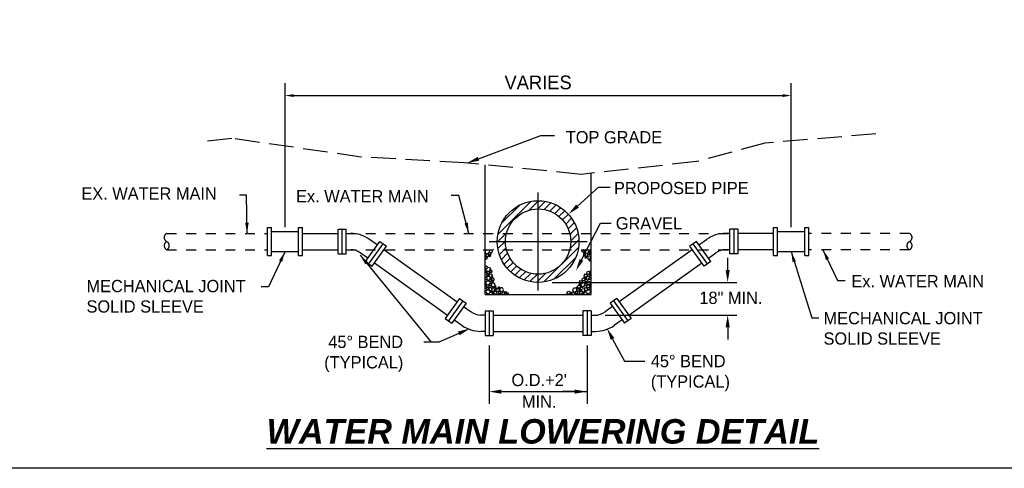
# Model space of a CAD drawing. Header units: feet. Extents: x 6 to 231, y 4 to 30.
# Tile 51 of 67: x 171.15 to 181.21, y 3.62 to 8.2. Entities that reach past the tile are written whole.
import ezdxf
from ezdxf.enums import TextEntityAlignment as Align

# ---------------------------------------------------------------- set-up
doc = ezdxf.new("R2010")
doc.units = ezdxf.units.FT
doc.header["$MEASUREMENT"] = 0
for name, pattern in [('B', [0.3, 0.25, -0.05]), ('BMETRIC', [0.007, 0.006, -0.001]), ('CENTER', [2, 1.25, -0.25, 0.25, -0.25])]:
    doc.linetypes.add(name, pattern=pattern)
for name, color, linetype in [('CL', 1, 'CENTER'), ('DETAIL', 50, 'Continuous'), ('E-DETAIL', 200, 'BMETRIC'), ('HATCH', 247, 'Continuous'), ('P-HATCH', 247, 'Continuous'), ('text', 9, 'Continuous')]:
    doc.layers.add(name, color=color, linetype=linetype)
doc.layers.add('COLUMNS', color=6, linetype='Continuous', plot=False)
doc.styles.add('Slanted-Normal', font='font31.shx', dxfattribs={"height": 0.14})
doc.styles.get("Standard").update_dxf_attribs({"font": 'arial.ttf'})
doc.dimstyles.get("Standard").update_dxf_attribs({"dimtxt": 0.18, "dimasz": 0.18, "dimexe": 0.18, "dimexo": 0.0625, "dimgap": 0.09, "dimtad": 0, "dimtih": 1, "dimtoh": 1, "dimdec": 4, "dimzin": 0, "dimdsep": 46, "dimtxsty": 'Standard', "dimcen": 0.09, "dimadec": 0, "dimazin": 0, "dimtfac": 1, "dimtdec": 4, "dimtofl": 0, "dimtmove": 0, "dimatfit": 3, "dimfxl": 1, "dimtolj": 1, "dimtzin": 0, "dimarcsym": 0})

# ---------------------------------------------------------------- blocks, each defined once
blk = doc.blocks.new('*D29')
at = {"layer": 'Defpoints', "color": 0, "transparency": 16777216}
for p in [(179.034, 7.428), (173.864, 6.041), (179.034, 6.041)]:
    blk.add_point(p, dxfattribs=at)
at = {"layer": 'text', "color": 0, "lineweight": -2, "transparency": 16777216}
for p, q in [((173.864, 6.085), (173.864, 7.554)), ((179.034, 6.085), (179.034, 7.554)), ((173.952, 7.428), (178.946, 7.428))]:
    blk.add_line(p, q, dxfattribs=at)
at = {"layer": 'text', "color": 0, "transparency": 16777216}
for points in [[(173.952, 7.442), (173.952, 7.413), (173.864, 7.428)], [(178.946, 7.442), (178.946, 7.413), (179.034, 7.428)]]:
    blk.add_solid(points, dxfattribs=at)
at = {"layer": 'text', "color": 0, "transparency": 16777216, "insert": (176.449, 7.561), "char_height": 0.14, "attachment_point": 5, "style": 'Slanted-Normal'}
blk.add_mtext('\\A1;VARIES', dxfattribs=at)
blk = doc.blocks.new('*X27')
at = {"color": 0}
for p, q in [((70.46, -50.64), (74.47, -46.62)), ((70.9, -49.31), (73.14, -47.07)), ((74.28, -47.69), (75.43, -46.54)), ((75.32, -47.54), (76.24, -46.62)), ((76.13, -47.61), (76.95, -46.8)), ((76.82, -47.81), (77.58, -47.05)), ((77.41, -48.1), (78.14, -47.37)), ((77.93, -48.46), (78.64, -47.76)), ((78.38, -48.9), (79.09, -48.19)), ((78.76, -49.41), (79.48, -48.69)), ((79.06, -49.99), (79.81, -49.24)), ((70.37, -51.6), (71.52, -50.45)), ((79.27, -50.66), (80.08, -49.85)), ((79.37, -51.44), (80.27, -50.54)), ((70.45, -52.41), (71.37, -51.49)), ((79.27, -52.42), (80.37, -51.33)), ((70.63, -53.12), (71.45, -52.3)), ((70.88, -53.74), (71.64, -52.98)), ((76.09, -56.49), (80.32, -52.26)), ((71.21, -54.3), (71.93, -53.58)), ((71.59, -54.81), (72.3, -54.1)), ((77.32, -56.15), (79.98, -53.49)), ((72.03, -55.25), (72.73, -54.55)), ((72.52, -55.65), (73.24, -54.92)), ((73.07, -55.98), (73.82, -55.23)), ((73.68, -56.25), (74.49, -55.44)), ((75.16, -56.54), (76.26, -55.44)), ((74.37, -56.44), (75.28, -55.54))]:
    blk.add_line(p, q, dxfattribs=at)

msp = doc.modelspace()

# ---------------------------------------------------------------- linework, layer by layer
at = {"layer": 'CL', "linetype": 'CENTER'}
for p, q in [((176.449, 5.43822), (176.449, 6.43806)), ((175.94908, 5.93814), (176.94893, 5.93814))]:
    msp.add_line(p, q, dxfattribs=at)
at = {"layer": 'COLUMNS', "color": 2}
msp.add_lwpolyline([(161.09752, 3.62445), (161.09752, 24.37445), (191.47252, 24.37445), (191.47252, 3.62445)], close=True, dxfattribs=at)
at = {"layer": 'DETAIL'}
for p, q in [((175.90742, 5.39823), (175.90742, 6.72052)), ((176.99059, 5.39823), (176.99059, 6.63515)), ((173.68473, 5.79623), (173.68473, 6.08006)), ((173.68473, 6.08006), (173.72639, 6.08006)), ((173.72639, 5.79623), (173.72639, 6.08006)), ((173.72639, 5.81316), (173.72639, 6.06312)), ((173.72639, 6.04099), (174.00243, 6.04099)), ((174.00243, 5.79623), (174.00243, 6.08006)), ((174.00243, 6.08006), (174.04409, 6.08006)), ((174.00243, 5.81316), (174.00243, 6.06312)), ((174.04409, 5.79623), (174.04409, 6.08006)), ((174.04409, 5.81316), (174.04409, 6.06312)), ((174.40599, 5.81316), (174.40599, 6.06312)), ((174.40599, 6.06312), (174.48931, 6.06312)), ((174.44765, 5.81316), (174.44765, 6.06312)), ((174.48931, 5.81316), (174.48931, 6.06312)), ((174.48931, 5.81316), (174.48931, 6.06312)), ((178.4087, 5.81316), (178.4087, 6.06312)), ((178.49202, 6.06312), (178.4087, 6.06312)), ((178.45036, 5.81316), (178.45036, 6.06312)), ((178.49202, 5.81316), (178.49202, 6.06312)), ((178.85392, 5.79623), (178.85392, 6.08006)), ((178.85392, 6.08006), (178.89558, 6.08006)), ((178.89558, 5.79623), (178.89558, 6.08006)), ((178.89558, 5.81316), (178.89558, 6.06312)), ((178.89558, 6.04099), (179.17162, 6.04099)), ((179.17162, 5.79623), (179.17162, 6.08006)), ((179.17162, 6.08006), (179.21328, 6.08006)), ((179.17162, 5.81316), (179.17162, 6.06312)), ((179.21328, 5.79623), (179.21328, 6.08006)), ((179.21328, 5.81316), (179.21328, 6.06312)), ((174.04409, 6.02146), (174.40599, 6.02146)), ((174.48931, 6.02146), (174.50915, 6.02146)), ((174.48931, 6.02146), (174.53388, 6.02146)), ((174.68578, 5.73468), (174.83107, 5.93808)), ((174.80619, 5.90325), (174.7276, 5.95938)), ((174.83107, 5.93808), (174.89887, 5.88965)), ((178.06694, 5.93808), (177.99914, 5.88965)), ((178.21223, 5.73468), (178.06694, 5.93808)), ((178.09182, 5.90325), (178.17041, 5.95938)), ((178.4087, 6.02146), (178.36412, 6.02146)), ((178.4087, 6.02146), (178.38886, 6.02146)), ((178.4087, 6.02146), (178.38886, 6.02146)), ((178.85392, 6.02146), (178.49202, 6.02146)), ((173.72639, 5.83529), (174.00243, 5.83529)), ((174.04409, 5.85482), (174.40599, 5.85482)), ((174.48931, 5.85482), (174.53585, 5.85482)), ((174.71968, 5.71047), (174.86497, 5.91387)), ((174.75358, 5.68625), (174.89887, 5.88965)), ((174.87465, 5.85575), (175.6206, 5.32293)), ((178.02397, 5.85489), (177.27745, 5.32286)), ((178.14443, 5.68625), (177.99914, 5.88965)), ((178.17833, 5.71047), (178.03304, 5.91387)), ((178.4087, 5.85482), (178.33545, 5.85482)), ((178.4087, 5.85482), (178.36215, 5.85482)), ((178.85392, 5.85482), (178.49202, 5.85482)), ((178.89558, 5.83529), (179.17162, 5.83529)), ((173.68473, 5.79623), (173.72639, 5.79623)), ((174.00243, 5.79623), (174.04409, 5.79623)), ((174.40599, 5.81316), (174.48931, 5.81316)), ((174.70999, 5.76858), (174.63271, 5.82378)), ((174.68578, 5.73468), (174.75358, 5.68625)), ((178.21223, 5.73468), (178.14443, 5.68625)), ((178.18801, 5.76858), (178.2653, 5.82378)), ((178.49202, 5.81316), (178.4087, 5.81316)), ((178.85392, 5.79623), (178.89558, 5.79623)), ((179.17162, 5.79623), (179.21328, 5.79623)), ((174.77779, 5.72015), (175.52375, 5.18733)), ((177.37426, 5.18733), (178.12021, 5.72015)), ((175.64482, 5.35683), (175.49953, 5.15343)), ((175.67872, 5.33262), (175.53343, 5.12921)), ((175.64482, 5.35683), (175.71262, 5.3084)), ((175.90742, 5.39823), (176.99059, 5.39823)), ((177.25319, 5.35683), (177.18539, 5.3084)), ((177.21929, 5.33262), (177.36458, 5.12921)), ((177.25319, 5.35683), (177.39848, 5.15343)), ((175.71262, 5.3084), (175.56733, 5.105)), ((175.68841, 5.2745), (175.76569, 5.2193)), ((175.90742, 5.22992), (175.90742, 4.97996)), ((175.90742, 5.22992), (175.90742, 4.97996)), ((175.90742, 5.22992), (175.99074, 5.22992)), ((175.90742, 5.22992), (175.99074, 5.22992)), ((175.94908, 5.22992), (175.94908, 4.97996)), ((175.94908, 5.22992), (175.94908, 4.97996)), ((175.99074, 5.22992), (175.99074, 4.97996)), ((175.99074, 5.22992), (175.99074, 4.97996)), ((176.90727, 5.22992), (176.90727, 4.97996)), ((176.90727, 5.22992), (176.90727, 4.97996)), ((176.99059, 5.22992), (176.90727, 5.22992)), ((176.99059, 5.22992), (176.90727, 5.22992)), ((176.94893, 5.22992), (176.94893, 4.97996)), ((176.94893, 5.22992), (176.94893, 4.97996)), ((176.99059, 5.22992), (176.99059, 4.97996)), ((176.99059, 5.22992), (176.99059, 4.97996)), ((177.2096, 5.2745), (177.13232, 5.2193)), ((177.18539, 5.3084), (177.33067, 5.105)), ((175.49953, 5.15343), (175.56733, 5.105)), ((175.59155, 5.1389), (175.66883, 5.0837)), ((175.90742, 5.18826), (175.86255, 5.18826)), ((175.99074, 5.18826), (176.90727, 5.18826)), ((175.99074, 5.18826), (176.90727, 5.18826)), ((176.99059, 5.18826), (177.06216, 5.18826)), ((176.99059, 5.18826), (177.03546, 5.18826)), ((177.30646, 5.1389), (177.22918, 5.0837)), ((177.39848, 5.15343), (177.33067, 5.105)), ((175.90742, 5.02162), (175.86255, 5.02162)), ((175.90742, 4.97996), (175.99074, 4.97996)), ((175.90742, 4.97996), (175.99074, 4.97996)), ((175.99074, 5.02162), (176.90727, 5.02162)), ((175.99074, 5.02162), (176.90727, 5.02162)), ((176.99059, 4.97996), (176.90727, 4.97996)), ((176.99059, 4.97996), (176.90727, 4.97996)), ((176.99059, 5.02162), (177.03546, 5.02162))]:
    msp.add_line(p, q, dxfattribs=at)
at = {"layer": 'DETAIL', "color": 3, "linetype": 'B'}
msp.add_lwpolyline([(179.8991, 7.03689), (178.76498, 6.94266), (178.06835, 6.75336), (176.88711, 6.6238), (175.6941, 6.74158), (174.64327, 6.80048), (173.32069, 6.98978), (173.00182, 6.95444)], dxfattribs=at)
at = {"layer": 'DETAIL'}
for radius in [0.4166, 0.33328]:
    msp.add_circle((176.449, 5.93814), radius, dxfattribs=at)
for centre, radius, start, end in [((174.53388, 5.68818), 0.33328, 54.462322, 90), ((178.36412, 5.68818), 0.33328, 90, 125.537678), ((174.53585, 5.68818), 0.16664, 54.462322, 90), ((178.36215, 5.68818), 0.16664, 90, 125.537678), ((175.86255, 5.3549), 0.16664, 234.462322, 270), ((177.03546, 5.3549), 0.16664, 270, 305.537678), ((175.86255, 5.3549), 0.33328, 234.462322, 270), ((177.03546, 5.3549), 0.33328, 270, 305.537678)]:
    msp.add_arc(centre, radius, start, end, dxfattribs=at)
msp.add_solid([(177.19214, 4.93367), (177.2288, 4.95347), (177.15107, 5.05353)], dxfattribs=at)
at = {"layer": 'E-DETAIL'}
for p, q in [((172.65601, 6.02146), (173.68473, 6.02146)), ((180.242, 6.02146), (179.21328, 6.02146)), ((172.65601, 5.85482), (173.68473, 5.85482)), ((180.242, 5.85482), (179.21328, 5.85482))]:
    msp.add_line(p, q, dxfattribs=at)
at = {"layer": 'E-DETAIL', "linetype": 'BMETRIC'}
for p, q in [((174.48931, 6.02146), (178.4087, 6.02146)), ((174.48931, 5.85482), (178.4087, 5.85482))]:
    msp.add_line(p, q, dxfattribs=at)
at = {"layer": 'E-DETAIL'}
for centre, start, end in [((172.67561, 5.9798), 115.193692, 244.806308), ((172.67561, 5.89648), 115.193692, 244.806308), ((172.63641, 5.89648), 295.193692, 64.806308), ((180.26159, 5.89648), 115.193692, 244.806308), ((180.2224, 5.9798), 295.193692, 64.806308), ((180.2224, 5.89648), 295.193692, 64.806308)]:
    msp.add_arc(centre, 0.04604, start, end, dxfattribs=at)
at = {"layer": 'P-HATCH'}
for p, q in [((175.90877, 5.84425), (175.90697, 5.82348)), ((175.92904, 5.85404), (175.90877, 5.84425)), ((175.95327, 5.8459), (175.92904, 5.85404)), ((175.95327, 5.8459), (175.94837, 5.82874)), ((175.95946, 5.84939), (175.95314, 5.84545)), ((175.97402, 5.84956), (175.95946, 5.84939)), ((175.98252, 5.84066), (175.97402, 5.84956)), ((175.97894, 5.8256), (175.98252, 5.84066)), ((175.98199, 5.83844), (175.98258, 5.8406)), ((175.9936, 5.85826), (175.9906, 5.85849)), ((176.89584, 5.84161), (176.90177, 5.85482)), ((176.89584, 5.84161), (176.90574, 5.83156)), ((176.90473, 5.85482), (176.91066, 5.8516)), ((176.92032, 5.84939), (176.91001, 5.85269)), ((176.91001, 5.85269), (176.91061, 5.8516)), ((176.91066, 5.8516), (176.91373, 5.8515)), ((176.91816, 5.83133), (176.92249, 5.84786)), ((176.92249, 5.84786), (176.92032, 5.84939)), ((176.92249, 5.84786), (176.92069, 5.82708)), ((176.93691, 5.85482), (176.92249, 5.84786)), ((176.96699, 5.84951), (176.95117, 5.85482)), ((176.96699, 5.84951), (176.96209, 5.83235)), ((176.97038, 5.8434), (176.96597, 5.83522)), ((176.96597, 5.83522), (176.9704, 5.82783)), ((176.98045, 5.84655), (176.97038, 5.8434)), ((176.97724, 5.8276), (176.98297, 5.83333)), ((176.98045, 5.84655), (176.98297, 5.83962)), ((176.98297, 5.83333), (176.98297, 5.83962)), ((176.98297, 5.83962), (176.98297, 5.83333)), ((175.90697, 5.82348), (175.92005, 5.8133)), ((175.91706, 5.78675), (175.90744, 5.77645)), ((175.90744, 5.77645), (175.90772, 5.76403)), ((175.90772, 5.76403), (175.91774, 5.75837)), ((175.91512, 5.80662), (175.91468, 5.79206)), ((175.91468, 5.79206), (175.92244, 5.78382)), ((175.92436, 5.81474), (175.91512, 5.80662)), ((175.91627, 5.75921), (175.91769, 5.75834)), ((175.91706, 5.78675), (175.92456, 5.78037)), ((175.91774, 5.75837), (175.92585, 5.76262)), ((175.92005, 5.8133), (175.93943, 5.81639)), ((175.93427, 5.77787), (175.92244, 5.78382)), ((175.93925, 5.81054), (175.92436, 5.81474)), ((175.92655, 5.81412), (175.92442, 5.8148)), ((175.92456, 5.78037), (175.92872, 5.77306)), ((175.92872, 5.77306), (175.92456, 5.78037)), ((175.92585, 5.76262), (175.92872, 5.77306)), ((175.93427, 5.77787), (175.94357, 5.7944)), ((175.94357, 5.7944), (175.93925, 5.81054)), ((175.94837, 5.82874), (175.93943, 5.81639)), ((175.94186, 5.81423), (175.94855, 5.82146)), ((175.94186, 5.81423), (175.95176, 5.80419)), ((175.94427, 5.79151), (175.94731, 5.79822)), ((175.94427, 5.79151), (175.95367, 5.78672)), ((175.94731, 5.79822), (175.95171, 5.80273)), ((175.95171, 5.80273), (175.94731, 5.79822)), ((175.94801, 5.82825), (175.9549, 5.82474)), ((175.94855, 5.82146), (175.95603, 5.82532)), ((175.95603, 5.82532), (175.94855, 5.82146)), ((175.95981, 5.80282), (175.95171, 5.80273)), ((175.95176, 5.80419), (175.96418, 5.80396)), ((175.95367, 5.78672), (175.96255, 5.7895)), ((175.96634, 5.82201), (175.95603, 5.82532)), ((175.96454, 5.79787), (175.95981, 5.80282)), ((175.96255, 5.7895), (175.96454, 5.79787)), ((175.96418, 5.80396), (175.97024, 5.81374)), ((175.96424, 5.79664), (175.96457, 5.79784)), ((175.97024, 5.81374), (175.96634, 5.82201)), ((175.96648, 5.82171), (175.97894, 5.8256)), ((175.96928, 5.81436), (175.97008, 5.81348)), ((175.96935, 5.8123), (175.97027, 5.81368)), ((176.90574, 5.83156), (176.91816, 5.83133)), ((176.913, 5.81702), (176.91276, 5.80892)), ((176.91276, 5.80892), (176.91708, 5.80434)), ((176.91708, 5.80434), (176.91276, 5.80892)), ((176.91814, 5.82154), (176.913, 5.81702)), ((176.92366, 5.80102), (176.91708, 5.80434)), ((176.92643, 5.8192), (176.91814, 5.82154)), ((176.91936, 5.82119), (176.91818, 5.82157)), ((176.92095, 5.83014), (176.92059, 5.82716)), ((176.92069, 5.82708), (176.93377, 5.8169)), ((176.92366, 5.80102), (176.92883, 5.81022)), ((176.92757, 5.79053), (176.92474, 5.78183)), ((176.92474, 5.78183), (176.92998, 5.77236)), ((176.92883, 5.81022), (176.92643, 5.8192)), ((176.9321, 5.79174), (176.92757, 5.79053)), ((176.9292, 5.79097), (176.92759, 5.79059)), ((176.92883, 5.81022), (176.9284, 5.79566)), ((176.93616, 5.78743), (176.9284, 5.79566)), ((176.9284, 5.79566), (176.93616, 5.78743)), ((176.93807, 5.81834), (176.92883, 5.81022)), ((176.92998, 5.77236), (176.93806, 5.77003)), ((176.93806, 5.77003), (176.92998, 5.77236)), ((176.93377, 5.8169), (176.95315, 5.82)), ((176.93616, 5.78743), (176.94764, 5.78165)), ((176.94789, 5.77071), (176.93806, 5.77003)), ((176.95297, 5.81415), (176.93807, 5.81834)), ((176.94027, 5.81773), (176.93814, 5.8184)), ((176.94789, 5.77071), (176.94764, 5.78165)), ((176.94799, 5.78147), (176.94764, 5.78165)), ((176.94799, 5.78147), (176.95729, 5.79801)), ((176.96024, 5.78632), (176.95232, 5.77161)), ((176.95232, 5.77161), (176.96028, 5.75834)), ((176.95729, 5.79801), (176.95297, 5.81415)), ((176.96209, 5.83235), (176.95315, 5.82)), ((176.95558, 5.81784), (176.96209, 5.83235)), ((176.95558, 5.81784), (176.96548, 5.8078)), ((176.95911, 5.76029), (176.96019, 5.75834)), ((176.97835, 5.79198), (176.96024, 5.78632)), ((176.96028, 5.75834), (176.97258, 5.75791)), ((176.96209, 5.83235), (176.9704, 5.82783)), ((176.96548, 5.8078), (176.9779, 5.80757)), ((176.97258, 5.75791), (176.96817, 5.74973)), ((176.96817, 5.74973), (176.9726, 5.74234)), ((176.96975, 5.82892), (176.97035, 5.82784)), ((176.98006, 5.82562), (176.96975, 5.82892)), ((176.9704, 5.82783), (176.97724, 5.8276)), ((176.97195, 5.74343), (176.97255, 5.74235)), ((176.97258, 5.75791), (176.98288, 5.76821)), ((176.98265, 5.76106), (176.97258, 5.75791)), ((176.9726, 5.74234), (176.97944, 5.74211)), ((176.9779, 5.80757), (176.98396, 5.81735)), ((176.97835, 5.79198), (176.98288, 5.77953)), ((176.97944, 5.74211), (176.98517, 5.74784)), ((176.98396, 5.81735), (176.98006, 5.82562)), ((176.98265, 5.76106), (176.98517, 5.75413)), ((176.98288, 5.76821), (176.98288, 5.77953)), ((176.98288, 5.77953), (176.98288, 5.76821)), ((176.98307, 5.81591), (176.98399, 5.81729)), ((176.98517, 5.75413), (176.98517, 5.74784)), ((176.98517, 5.74784), (176.98517, 5.75413)), ((175.90537, 5.67457), (175.91206, 5.6818)), ((175.90537, 5.67457), (175.91528, 5.66453)), ((175.91368, 5.63788), (175.90854, 5.63336)), ((175.91206, 5.6818), (175.91954, 5.68565)), ((175.91954, 5.68565), (175.91206, 5.6818)), ((175.92197, 5.63554), (175.91368, 5.63788)), ((175.9149, 5.63753), (175.91372, 5.63791)), ((175.91528, 5.66453), (175.9277, 5.6643)), ((175.91649, 5.64648), (175.91613, 5.6435)), ((175.91802, 5.6642), (175.91622, 5.64342)), ((175.91622, 5.64342), (175.9293, 5.63324)), ((175.91858, 5.66447), (175.91802, 5.6642)), ((175.92985, 5.68235), (175.91954, 5.68565)), ((175.92437, 5.62656), (175.92197, 5.63554)), ((175.93361, 5.63468), (175.92437, 5.62656)), ((175.9277, 5.6643), (175.93376, 5.67408)), ((175.9293, 5.63324), (175.94868, 5.63634)), ((175.93376, 5.67408), (175.92985, 5.68235)), ((175.9383, 5.67399), (175.93174, 5.67082)), ((175.93287, 5.67264), (175.93379, 5.67402)), ((175.94851, 5.63049), (175.93361, 5.63468)), ((175.9358, 5.63407), (175.93368, 5.63474)), ((175.96253, 5.66585), (175.9383, 5.67399)), ((175.95763, 5.64869), (175.94868, 5.63634)), ((175.95111, 5.63418), (175.9578, 5.64141)), ((175.95111, 5.63418), (175.96102, 5.62414)), ((175.96253, 5.66585), (175.95763, 5.64869)), ((175.96528, 5.64526), (175.9578, 5.64141)), ((175.9578, 5.64141), (175.96528, 5.64526)), ((175.9756, 5.64196), (175.96528, 5.64526)), ((175.97344, 5.62391), (175.9795, 5.63369)), ((175.9795, 5.63369), (175.9756, 5.64196)), ((175.97861, 5.63225), (175.97953, 5.63363)), ((176.9495, 5.63049), (176.9644, 5.63468)), ((176.9622, 5.63407), (176.96433, 5.63474)), ((176.9644, 5.63468), (176.97364, 5.62656)), ((176.97364, 5.62656), (176.97604, 5.63554)), ((176.97604, 5.63554), (176.98433, 5.63788)), ((176.98311, 5.63753), (176.98429, 5.63791)), ((176.98433, 5.63788), (176.98947, 5.63336)), ((175.90742, 5.56909), (175.90803, 5.56975)), ((175.90742, 5.55635), (175.91124, 5.55247)), ((175.90803, 5.56975), (175.91551, 5.5736)), ((175.91551, 5.5736), (175.90803, 5.56975)), ((175.91261, 5.62068), (175.9083, 5.62526)), ((175.9083, 5.62526), (175.91261, 5.62068)), ((175.91124, 5.55247), (175.92366, 5.55224)), ((175.9192, 5.61736), (175.91261, 5.62068)), ((175.9134, 5.57183), (175.92874, 5.58096)), ((175.92582, 5.57029), (175.91551, 5.5736)), ((175.9361, 5.536), (175.91583, 5.52621)), ((175.91686, 5.55413), (175.91746, 5.55304)), ((175.9192, 5.61736), (175.92437, 5.62656)), ((175.9231, 5.60687), (175.92027, 5.59817)), ((175.92027, 5.59817), (175.92551, 5.5887)), ((175.93422, 5.60983), (175.9231, 5.60687)), ((175.92474, 5.60731), (175.92312, 5.60693)), ((175.92366, 5.55224), (175.92972, 5.56202)), ((175.92377, 5.55243), (175.92546, 5.54928)), ((175.92437, 5.62656), (175.92394, 5.612)), ((175.92394, 5.612), (175.92764, 5.60808)), ((175.92764, 5.60808), (175.92394, 5.612)), ((175.92546, 5.54928), (175.94693, 5.54251)), ((175.9336, 5.58637), (175.92551, 5.5887)), ((175.92551, 5.5887), (175.9336, 5.58637)), ((175.92972, 5.56202), (175.92582, 5.57029)), ((175.92874, 5.58096), (175.94372, 5.58381)), ((175.92883, 5.56058), (175.92975, 5.56196)), ((175.94342, 5.58705), (175.9336, 5.58637)), ((175.9431, 5.60115), (175.93422, 5.60983)), ((175.96033, 5.52786), (175.9361, 5.536)), ((175.94342, 5.58705), (175.9431, 5.60115)), ((175.94353, 5.59781), (175.94318, 5.59799)), ((175.94353, 5.59781), (175.95283, 5.61435)), ((175.95994, 5.57277), (175.94372, 5.58381)), ((175.94693, 5.54251), (175.96019, 5.55435)), ((175.95578, 5.60266), (175.94786, 5.58795)), ((175.94786, 5.58795), (175.95582, 5.57468)), ((175.95283, 5.61435), (175.94851, 5.63049)), ((175.95465, 5.57663), (175.95573, 5.57468)), ((175.97389, 5.60832), (175.95578, 5.60266)), ((175.95582, 5.57468), (175.96811, 5.57425)), ((175.95612, 5.56703), (175.95588, 5.55893)), ((175.95588, 5.55893), (175.96019, 5.55435)), ((175.96019, 5.55435), (175.95588, 5.55893)), ((175.96126, 5.57155), (175.95612, 5.56703)), ((175.96027, 5.57068), (175.95994, 5.57277)), ((175.96678, 5.55104), (175.96019, 5.55435)), ((175.96102, 5.62414), (175.97344, 5.62391)), ((175.96955, 5.56922), (175.96126, 5.57155)), ((175.96248, 5.57121), (175.9613, 5.57158)), ((175.96811, 5.57425), (175.96595, 5.57023)), ((175.96663, 5.62579), (175.96724, 5.62471)), ((175.96678, 5.55104), (175.97195, 5.56024)), ((175.96742, 5.57428), (175.96792, 5.57389)), ((175.96748, 5.55977), (175.96809, 5.55869)), ((175.97068, 5.54055), (175.96785, 5.53185)), ((175.96785, 5.53185), (175.97309, 5.52237)), ((175.96811, 5.57425), (175.97841, 5.58455)), ((175.97819, 5.5774), (175.96811, 5.57425)), ((175.97195, 5.56024), (175.96955, 5.56922)), ((175.9818, 5.54351), (175.97068, 5.54055)), ((175.97232, 5.54098), (175.9707, 5.54061)), ((175.97195, 5.56024), (175.97152, 5.54568)), ((175.97521, 5.54175), (175.97152, 5.54568)), ((175.97152, 5.54568), (175.97521, 5.54175)), ((175.98119, 5.56836), (175.97195, 5.56024)), ((175.97389, 5.60832), (175.97841, 5.59587)), ((175.97819, 5.5774), (175.98071, 5.57048)), ((175.97841, 5.59587), (175.97841, 5.58455)), ((175.97841, 5.58455), (175.97841, 5.59587)), ((175.98071, 5.56752), (175.98071, 5.57048)), ((175.98071, 5.57048), (175.98071, 5.56752)), ((175.99608, 5.56416), (175.98119, 5.56836)), ((175.98338, 5.56774), (175.98126, 5.56842)), ((175.99068, 5.53482), (175.9818, 5.54351)), ((175.991, 5.52072), (175.99068, 5.53482)), ((175.99111, 5.53148), (175.99075, 5.53166)), ((175.99111, 5.53148), (176.00041, 5.54802)), ((175.99281, 5.5359), (175.99721, 5.54041)), ((175.99721, 5.54041), (175.99281, 5.5359)), ((176.00041, 5.54802), (175.99608, 5.56416)), ((176.87654, 5.54199), (176.87202, 5.52954)), ((176.87654, 5.54199), (176.89465, 5.53633)), ((176.89465, 5.53633), (176.90257, 5.52162)), ((176.8976, 5.54802), (176.90192, 5.56416)), ((176.9069, 5.53148), (176.8976, 5.54802)), ((176.9008, 5.54041), (176.9052, 5.5359)), ((176.9052, 5.5359), (176.9008, 5.54041)), ((176.90192, 5.56416), (176.91682, 5.56836)), ((176.9069, 5.53148), (176.90725, 5.53166)), ((176.907, 5.52072), (176.90733, 5.53482)), ((176.90733, 5.53482), (176.91621, 5.54351)), ((176.91463, 5.56774), (176.91675, 5.56842)), ((176.91621, 5.54351), (176.92733, 5.54055)), ((176.91682, 5.56836), (176.92606, 5.56024)), ((176.91982, 5.5774), (176.9173, 5.57048)), ((176.9173, 5.56752), (176.9173, 5.57048)), ((176.9173, 5.57048), (176.9173, 5.56752)), ((176.92412, 5.60832), (176.9196, 5.59587)), ((176.9196, 5.58455), (176.9196, 5.59587)), ((176.9196, 5.59587), (176.9196, 5.58455)), ((176.92989, 5.57425), (176.9196, 5.58455)), ((176.91982, 5.5774), (176.92989, 5.57425)), ((176.92279, 5.54175), (176.92649, 5.54568)), ((176.92649, 5.54568), (176.92279, 5.54175)), ((176.92412, 5.60832), (176.94223, 5.60266)), ((176.93016, 5.53185), (176.92492, 5.52237)), ((176.92569, 5.54098), (176.92731, 5.54061)), ((176.92606, 5.56024), (176.92846, 5.56922)), ((176.92606, 5.56024), (176.92649, 5.54568)), ((176.93123, 5.55104), (176.92606, 5.56024)), ((176.92733, 5.54055), (176.93016, 5.53185)), ((176.92846, 5.56922), (176.93675, 5.57155)), ((176.94219, 5.57468), (176.92989, 5.57425)), ((176.92989, 5.57425), (176.93206, 5.57023)), ((176.93058, 5.57428), (176.93009, 5.57389)), ((176.93123, 5.55104), (176.93781, 5.55435)), ((176.93553, 5.57121), (176.93671, 5.57158)), ((176.93675, 5.57155), (176.94189, 5.56703)), ((176.93768, 5.52786), (176.96191, 5.536)), ((176.93774, 5.57068), (176.93806, 5.57277)), ((176.93781, 5.55435), (176.94213, 5.55893)), ((176.94213, 5.55893), (176.93781, 5.55435)), ((176.95108, 5.54251), (176.93781, 5.55435)), ((176.93806, 5.57277), (176.95429, 5.58381)), ((176.94189, 5.56703), (176.94213, 5.55893)), ((176.95015, 5.58795), (176.94219, 5.57468)), ((176.94223, 5.60266), (176.95015, 5.58795)), ((176.94336, 5.57663), (176.94228, 5.57468)), ((176.94518, 5.61435), (176.9495, 5.63049)), ((176.95448, 5.59781), (176.94518, 5.61435)), ((176.97255, 5.54928), (176.95108, 5.54251)), ((176.96927, 5.58096), (176.95429, 5.58381)), ((176.95448, 5.59781), (176.95483, 5.59799)), ((176.95458, 5.58705), (176.9549, 5.60115)), ((176.95458, 5.58705), (176.96441, 5.58637)), ((176.9549, 5.60115), (176.96379, 5.60983)), ((176.96191, 5.536), (176.98218, 5.52621)), ((176.96379, 5.60983), (176.97491, 5.60687)), ((176.97249, 5.5887), (176.96441, 5.58637)), ((176.96441, 5.58637), (176.97249, 5.5887)), ((176.96918, 5.56058), (176.96826, 5.56196)), ((176.96828, 5.56202), (176.97219, 5.57029)), ((176.97435, 5.55224), (176.96828, 5.56202)), ((176.98461, 5.57183), (176.96927, 5.58096)), ((176.97407, 5.612), (176.97037, 5.60808)), ((176.97037, 5.60808), (176.97407, 5.612)), ((176.97219, 5.57029), (176.9825, 5.5736)), ((176.97774, 5.59817), (176.97249, 5.5887)), ((176.97423, 5.55243), (176.97255, 5.54928)), ((176.97327, 5.60731), (176.97488, 5.60693)), ((176.97881, 5.61736), (176.97364, 5.62656)), ((176.97364, 5.62656), (176.97407, 5.612)), ((176.98677, 5.55247), (176.97435, 5.55224)), ((176.97491, 5.60687), (176.97774, 5.59817)), ((176.97881, 5.61736), (176.98539, 5.62068)), ((176.9825, 5.5736), (176.98998, 5.56975)), ((176.98998, 5.56975), (176.9825, 5.5736)), ((176.98971, 5.62526), (176.98539, 5.62068)), ((176.98539, 5.62068), (176.98971, 5.62526)), ((176.99059, 5.55635), (176.98677, 5.55247)), ((176.99059, 5.56909), (176.98998, 5.56975)), ((175.90886, 5.49789), (175.90862, 5.48979)), ((175.91294, 5.48521), (175.90862, 5.48979)), ((175.90862, 5.48979), (175.91294, 5.48521)), ((175.91401, 5.50241), (175.90995, 5.49884)), ((175.9112, 5.43384), (175.92654, 5.44297)), ((175.9112, 5.43384), (175.92326, 5.41129)), ((175.91952, 5.4819), (175.91294, 5.48521)), ((175.91429, 5.50849), (175.91393, 5.50551)), ((175.92229, 5.50008), (175.91401, 5.50241)), ((175.91583, 5.52621), (175.91402, 5.50543)), ((175.91402, 5.50543), (175.92711, 5.49525)), ((175.91523, 5.50207), (175.91404, 5.50244)), ((175.92091, 5.46888), (175.91807, 5.46018)), ((175.91807, 5.46018), (175.92332, 5.45071)), ((175.91952, 5.4819), (175.9247, 5.4911)), ((175.93202, 5.47184), (175.92091, 5.46888)), ((175.92254, 5.46932), (175.92093, 5.46894)), ((175.92217, 5.48857), (175.92174, 5.47401)), ((175.92174, 5.47401), (175.92544, 5.47009)), ((175.92544, 5.47009), (175.92174, 5.47401)), ((175.93141, 5.49669), (175.92217, 5.48857)), ((175.9247, 5.4911), (175.92229, 5.50008)), ((175.92332, 5.45071), (175.9314, 5.44838)), ((175.9314, 5.44838), (175.92332, 5.45071)), ((175.92654, 5.44297), (175.94152, 5.44582)), ((175.92711, 5.49525), (175.94648, 5.49835)), ((175.94123, 5.44906), (175.9314, 5.44838)), ((175.94631, 5.4925), (175.93141, 5.49669)), ((175.93361, 5.49608), (175.93148, 5.49675)), ((175.94091, 5.46316), (175.93202, 5.47184)), ((175.94123, 5.44906), (175.94091, 5.46316)), ((175.94133, 5.45982), (175.94098, 5.46)), ((175.94133, 5.45982), (175.95063, 5.47636)), ((175.95775, 5.43478), (175.94152, 5.44582)), ((175.95358, 5.46467), (175.94566, 5.44996)), ((175.94566, 5.44996), (175.95362, 5.43669)), ((175.95063, 5.47636), (175.94631, 5.4925)), ((175.95543, 5.5107), (175.94648, 5.49835)), ((175.94892, 5.49619), (175.95561, 5.50342)), ((175.94892, 5.49619), (175.95882, 5.48615)), ((175.95245, 5.43864), (175.95353, 5.43669)), ((175.97169, 5.47033), (175.95358, 5.46467)), ((175.95362, 5.43669), (175.96592, 5.43626)), ((175.96033, 5.52786), (175.95543, 5.5107)), ((175.96309, 5.50727), (175.95561, 5.50342)), ((175.95561, 5.50342), (175.96309, 5.50727)), ((175.96029, 5.4184), (175.95775, 5.43478)), ((175.95882, 5.48615), (175.97124, 5.48592)), ((175.96098, 5.5055), (175.97632, 5.51463)), ((175.96592, 5.43626), (175.96151, 5.42808)), ((175.9734, 5.50397), (175.96309, 5.50727)), ((175.96485, 5.4363), (175.9637, 5.43206)), ((175.96592, 5.43626), (175.97621, 5.44656)), ((175.97599, 5.43941), (175.96592, 5.43626)), ((175.97124, 5.48592), (175.9773, 5.4957)), ((175.97135, 5.4861), (175.97303, 5.48296)), ((175.97169, 5.47033), (175.97621, 5.45788)), ((175.97303, 5.48296), (175.99451, 5.47618)), ((175.97309, 5.52237), (175.98118, 5.52005)), ((175.98118, 5.52005), (175.97309, 5.52237)), ((175.9773, 5.4957), (175.9734, 5.50397)), ((175.97599, 5.43941), (175.97851, 5.43249)), ((175.99161, 5.46677), (175.97621, 5.4577)), ((175.97621, 5.44656), (175.97621, 5.45788)), ((175.97621, 5.45788), (175.97621, 5.44656)), ((175.97632, 5.51463), (175.9913, 5.51748)), ((175.97641, 5.49426), (175.97733, 5.49564)), ((175.97851, 5.43249), (175.97851, 5.42619)), ((175.97851, 5.42619), (175.97851, 5.43249)), ((175.991, 5.52072), (175.98118, 5.52005)), ((176.00752, 5.50645), (175.9913, 5.51748)), ((175.99161, 5.46677), (175.99707, 5.4584)), ((175.99448, 5.42031), (176.00483, 5.43698)), ((175.99451, 5.47618), (176.01006, 5.49007)), ((175.99576, 5.4773), (175.99594, 5.46972)), ((175.99594, 5.46972), (175.99985, 5.46751)), ((176.00914, 5.43301), (175.99621, 5.42451)), ((176.00656, 5.47469), (175.99694, 5.46438)), ((175.99694, 5.46438), (175.99707, 5.4584)), ((176.00137, 5.45183), (176.00483, 5.43698)), ((176.00196, 5.44929), (176.00724, 5.44631)), ((176.00223, 5.5103), (176.00331, 5.50835)), ((176.00577, 5.44714), (176.00718, 5.44628)), ((176.00656, 5.47469), (176.01406, 5.46831)), ((176.00698, 5.44719), (176.00897, 5.45537)), ((176.00806, 5.4374), (176.00698, 5.44719)), ((176.00724, 5.44631), (176.01534, 5.45056)), ((176.01006, 5.49007), (176.00752, 5.50645)), ((176.00777, 5.48802), (176.01008, 5.48995)), ((176.00806, 5.4374), (176.02213, 5.43831)), ((176.00909, 5.4892), (176.01278, 5.48607)), ((176.02417, 5.42571), (176.00914, 5.43301)), ((176.01693, 5.47875), (176.01278, 5.48607)), ((176.01278, 5.48607), (176.01693, 5.47875)), ((176.01406, 5.46831), (176.01693, 5.47875)), ((176.01822, 5.461), (176.01406, 5.46831)), ((176.01406, 5.46831), (176.01822, 5.461)), ((176.01534, 5.45056), (176.01822, 5.461)), ((176.02703, 5.45853), (176.01822, 5.461)), ((176.01882, 5.43774), (176.01898, 5.4381)), ((176.01882, 5.43774), (176.03572, 5.42914)), ((176.02213, 5.43831), (176.03044, 5.44754)), ((176.03044, 5.44754), (176.02703, 5.45853)), ((176.02753, 5.45691), (176.02709, 5.45851)), ((176.03219, 5.45791), (176.02842, 5.45405)), ((176.02842, 5.45405), (176.03219, 5.45791)), ((176.04675, 5.45807), (176.03219, 5.45791)), ((176.03572, 5.42914), (176.05167, 5.43412)), ((176.03735, 5.46286), (176.04038, 5.46958)), ((176.03735, 5.46286), (176.04675, 5.45807)), ((176.04038, 5.46958), (176.04479, 5.47408)), ((176.04479, 5.47408), (176.04038, 5.46958)), ((176.05289, 5.47417), (176.04479, 5.47408)), ((176.05547, 5.43167), (176.04584, 5.42136)), ((176.04675, 5.45807), (176.05562, 5.46085)), ((176.05525, 5.44918), (176.04675, 5.45807)), ((176.05167, 5.43412), (176.05525, 5.44918)), ((176.05762, 5.46922), (176.05289, 5.47417)), ((176.06326, 5.46691), (176.05363, 5.45342)), ((176.05363, 5.45342), (176.05752, 5.43419)), ((176.05472, 5.44696), (176.05531, 5.44911)), ((176.05547, 5.43167), (176.06297, 5.42528)), ((176.05562, 5.46085), (176.05762, 5.46922)), ((176.05732, 5.46799), (176.05765, 5.46919)), ((176.07023, 5.42576), (176.05752, 5.43419)), ((176.08409, 5.46597), (176.06326, 5.46691)), ((176.06633, 5.46677), (176.06333, 5.46701)), ((176.09471, 5.44612), (176.08409, 5.46597)), ((176.08758, 5.42157), (176.09471, 5.44612)), ((176.74841, 5.42571), (176.76343, 5.43301)), ((176.76343, 5.43301), (176.77636, 5.42451)), ((176.8033, 5.44612), (176.81392, 5.46597)), ((176.81043, 5.42157), (176.8033, 5.44612)), ((176.81392, 5.46597), (176.83475, 5.46691)), ((176.82778, 5.42576), (176.84049, 5.43419)), ((176.83168, 5.46677), (176.83468, 5.46701)), ((176.83475, 5.46691), (176.84438, 5.45342)), ((176.84254, 5.43167), (176.83504, 5.42528)), ((176.84068, 5.46799), (176.84036, 5.46919)), ((176.84039, 5.46922), (176.84512, 5.47417)), ((176.84238, 5.46085), (176.84039, 5.46922)), ((176.84438, 5.45342), (176.84049, 5.43419)), ((176.85126, 5.45807), (176.84238, 5.46085)), ((176.84254, 5.43167), (176.85217, 5.42136)), ((176.84328, 5.44696), (176.8427, 5.44911)), ((176.84276, 5.44918), (176.85126, 5.45807)), ((176.84634, 5.43412), (176.84276, 5.44918)), ((176.84512, 5.47417), (176.85006, 5.47412)), ((176.86229, 5.42914), (176.84634, 5.43412)), ((176.84802, 5.46843), (176.85442, 5.48629)), ((176.84802, 5.46843), (176.86027, 5.46339)), ((176.86066, 5.46286), (176.85126, 5.45807)), ((176.85126, 5.45807), (176.86582, 5.45791)), ((176.85442, 5.48629), (176.86945, 5.49359)), ((176.86027, 5.46339), (176.87158, 5.46292)), ((176.87158, 5.46292), (176.86027, 5.46339)), ((176.86066, 5.46286), (176.86043, 5.46338)), ((176.87919, 5.43774), (176.86229, 5.42914)), ((176.86959, 5.45405), (176.86582, 5.45791)), ((176.86582, 5.45791), (176.86959, 5.45405)), ((176.86756, 5.44754), (176.87098, 5.45853)), ((176.87587, 5.43831), (176.86756, 5.44754)), ((176.86945, 5.49359), (176.88238, 5.48509)), ((176.87224, 5.51107), (176.86972, 5.50415)), ((176.86972, 5.49785), (176.86972, 5.50415)), ((176.86972, 5.50415), (176.86972, 5.49785)), ((176.87545, 5.49212), (176.86972, 5.49785)), ((176.87048, 5.45691), (176.87092, 5.45851)), ((176.87098, 5.45853), (176.87979, 5.461)), ((176.88229, 5.47279), (176.87158, 5.46292)), ((176.87202, 5.52954), (176.87202, 5.51823)), ((176.87202, 5.51823), (176.87202, 5.52954)), ((176.88232, 5.50793), (176.87202, 5.51823)), ((176.87224, 5.51107), (176.88232, 5.50793)), ((176.87384, 5.42571), (176.88887, 5.43301)), ((176.88229, 5.49236), (176.87545, 5.49212)), ((176.88995, 5.4374), (176.87587, 5.43831)), ((176.87919, 5.43774), (176.87903, 5.4381)), ((176.88395, 5.46831), (176.87979, 5.461)), ((176.87979, 5.461), (176.88395, 5.46831)), ((176.88266, 5.45056), (176.87979, 5.461)), ((176.88047, 5.48634), (176.88238, 5.48518)), ((176.88523, 5.48607), (176.88107, 5.47875)), ((176.88107, 5.47875), (176.88523, 5.48607)), ((176.88395, 5.46831), (176.88107, 5.47875)), ((176.88672, 5.49974), (176.88229, 5.49236)), ((176.88238, 5.48509), (176.88229, 5.47279)), ((176.89461, 5.50835), (176.88232, 5.50793)), ((176.88232, 5.50793), (176.88672, 5.49974)), ((176.88294, 5.49344), (176.88234, 5.49236)), ((176.89077, 5.44631), (176.88266, 5.45056)), ((176.89145, 5.47469), (176.88395, 5.46831)), ((176.88891, 5.4892), (176.88523, 5.48607)), ((176.89024, 5.48802), (176.88793, 5.48995)), ((176.88795, 5.49007), (176.89048, 5.50645)), ((176.9035, 5.47618), (176.88795, 5.49007)), ((176.88887, 5.43301), (176.9018, 5.42451)), ((176.88995, 5.4374), (176.89103, 5.44719)), ((176.89048, 5.50645), (176.90671, 5.51748)), ((176.89605, 5.44929), (176.89077, 5.44631)), ((176.89224, 5.44714), (176.89082, 5.44628)), ((176.89145, 5.47469), (176.90107, 5.46438)), ((176.89664, 5.45183), (176.89317, 5.43698)), ((176.90353, 5.42031), (176.89317, 5.43698)), ((176.90257, 5.52162), (176.89461, 5.50835)), ((176.89578, 5.5103), (176.8947, 5.50835)), ((176.90207, 5.46972), (176.89815, 5.46751)), ((176.9064, 5.46677), (176.90093, 5.4584)), ((176.90107, 5.46438), (176.90093, 5.4584)), ((176.90224, 5.4773), (176.90207, 5.46972)), ((176.92497, 5.48296), (176.9035, 5.47618)), ((176.9064, 5.46677), (176.92179, 5.4577)), ((176.92169, 5.51463), (176.90671, 5.51748)), ((176.907, 5.52072), (176.91683, 5.52005)), ((176.91683, 5.52005), (176.92492, 5.52237)), ((176.92492, 5.52237), (176.91683, 5.52005)), ((176.92202, 5.43941), (176.9195, 5.43249)), ((176.9195, 5.43249), (176.9195, 5.42619)), ((176.9195, 5.42619), (176.9195, 5.43249)), ((176.9216, 5.49426), (176.92068, 5.49564)), ((176.92071, 5.4957), (176.92461, 5.50397)), ((176.92677, 5.48592), (176.92071, 5.4957)), ((176.93703, 5.5055), (176.92169, 5.51463)), ((176.92632, 5.47033), (176.92179, 5.45788)), ((176.92179, 5.44656), (176.92179, 5.45788)), ((176.92179, 5.45788), (176.92179, 5.44656)), ((176.93209, 5.43626), (176.92179, 5.44656)), ((176.92202, 5.43941), (176.93209, 5.43626)), ((176.92461, 5.50397), (176.93492, 5.50727)), ((176.92665, 5.4861), (176.92497, 5.48296)), ((176.92632, 5.47033), (176.94443, 5.46467)), ((176.93919, 5.48615), (176.92677, 5.48592)), ((176.94439, 5.43669), (176.93209, 5.43626)), ((176.93209, 5.43626), (176.9365, 5.42808)), ((176.93316, 5.4363), (176.93431, 5.43206)), ((176.9424, 5.50342), (176.93492, 5.50727)), ((176.93492, 5.50727), (176.9424, 5.50342)), ((176.93768, 5.52786), (176.94258, 5.5107)), ((176.93772, 5.4184), (176.94026, 5.43478)), ((176.94909, 5.49619), (176.93919, 5.48615)), ((176.94026, 5.43478), (176.95649, 5.44582)), ((176.94909, 5.49619), (176.9424, 5.50342)), ((176.94258, 5.5107), (176.95152, 5.49835)), ((176.95235, 5.44996), (176.94439, 5.43669)), ((176.94443, 5.46467), (176.95235, 5.44996)), ((176.94556, 5.43864), (176.94448, 5.43669)), ((176.94738, 5.47636), (176.9517, 5.4925)), ((176.95668, 5.45982), (176.94738, 5.47636)), ((176.9709, 5.49525), (176.95152, 5.49835)), ((176.9517, 5.4925), (176.96659, 5.49669)), ((176.97147, 5.44297), (176.95649, 5.44582)), ((176.95668, 5.45982), (176.95703, 5.46)), ((176.95678, 5.44906), (176.9571, 5.46316)), ((176.95678, 5.44906), (176.96661, 5.44838)), ((176.9571, 5.46316), (176.96598, 5.47184)), ((176.9644, 5.49608), (176.96653, 5.49675)), ((176.96598, 5.47184), (176.9771, 5.46888)), ((176.96659, 5.49669), (176.97583, 5.48857)), ((176.97469, 5.45071), (176.96661, 5.44838)), ((176.96661, 5.44838), (176.97469, 5.45071)), ((176.98398, 5.50543), (176.9709, 5.49525)), ((176.9868, 5.43384), (176.97147, 5.44297)), ((176.97627, 5.47401), (176.97257, 5.47009)), ((176.97257, 5.47009), (176.97627, 5.47401)), ((176.97331, 5.4911), (176.97572, 5.50008)), ((176.97848, 5.4819), (176.97331, 5.4911)), ((176.97993, 5.46018), (176.97469, 5.45071)), ((176.9868, 5.43384), (176.97475, 5.41129)), ((176.97547, 5.46932), (176.97708, 5.46894)), ((176.97572, 5.50008), (176.984, 5.50241)), ((176.97583, 5.48857), (176.97627, 5.47401)), ((176.9771, 5.46888), (176.97993, 5.46018)), ((176.97848, 5.4819), (176.98507, 5.48521)), ((176.98218, 5.52621), (176.98398, 5.50543)), ((176.98278, 5.50207), (176.98397, 5.50244)), ((176.98372, 5.50849), (176.98408, 5.50551)), ((176.984, 5.50241), (176.98806, 5.49884)), ((176.98507, 5.48521), (176.98938, 5.48979)), ((176.98938, 5.48979), (176.98507, 5.48521)), ((176.98914, 5.49789), (176.98938, 5.48979)), ((175.92326, 5.41129), (175.94473, 5.40452)), ((175.94473, 5.40452), (175.96029, 5.4184)), ((175.958, 5.41636), (175.9603, 5.41828)), ((175.96151, 5.42808), (175.96594, 5.42069)), ((175.96529, 5.42178), (175.96589, 5.4207)), ((175.96594, 5.42069), (175.97278, 5.42046)), ((175.97278, 5.42046), (175.97851, 5.42619)), ((175.97388, 5.42156), (175.97822, 5.4171)), ((175.97608, 5.4193), (175.9781, 5.41707)), ((175.97822, 5.4171), (175.99448, 5.42031)), ((175.98793, 5.41627), (175.98074, 5.41154)), ((175.9818, 5.41224), (175.98074, 5.41159)), ((175.98074, 5.41154), (175.98079, 5.4047)), ((175.98079, 5.4047), (175.98675, 5.39921)), ((175.98675, 5.39921), (175.99304, 5.39947)), ((175.99304, 5.39947), (175.98675, 5.39921)), ((175.99629, 5.41221), (175.98793, 5.41627)), ((175.99986, 5.40227), (175.99304, 5.39947)), ((175.99811, 5.42576), (175.99621, 5.4246)), ((175.99621, 5.42451), (175.99629, 5.41221)), ((175.99986, 5.40227), (175.99629, 5.41221)), ((175.99629, 5.41221), (176.00701, 5.40234)), ((176.01832, 5.40281), (176.00701, 5.40234)), ((176.00701, 5.40234), (176.01832, 5.40281)), ((176.03057, 5.40785), (176.01832, 5.40281)), ((176.03057, 5.40785), (176.02417, 5.42571)), ((176.04584, 5.42136), (176.04613, 5.40894)), ((176.04613, 5.40894), (176.05615, 5.40329)), ((176.05467, 5.40412), (176.05609, 5.40326)), ((176.05615, 5.40329), (176.06425, 5.40753)), ((176.06712, 5.41797), (176.06297, 5.42528)), ((176.06297, 5.42528), (176.06712, 5.41797)), ((176.06425, 5.40753), (176.06712, 5.41797)), ((176.08758, 5.42157), (176.07023, 5.42576)), ((176.07142, 5.41439), (176.07107, 5.41457)), ((176.08367, 5.41924), (176.07575, 5.40453)), ((176.07575, 5.40453), (176.07953, 5.39823)), ((176.10178, 5.4249), (176.08367, 5.41924)), ((176.10178, 5.4249), (176.1063, 5.41245)), ((176.1071, 5.42868), (176.10228, 5.42352)), ((176.1034, 5.39823), (176.1063, 5.40113)), ((176.1063, 5.40113), (176.1063, 5.41245)), ((176.1063, 5.41245), (176.1063, 5.40113)), ((176.1063, 5.40113), (176.10772, 5.40027)), ((176.1071, 5.42868), (176.1146, 5.4223)), ((176.10778, 5.4003), (176.11588, 5.40454)), ((176.11422, 5.42262), (176.12015, 5.42567)), ((176.11875, 5.41498), (176.1146, 5.4223)), ((176.1146, 5.4223), (176.11875, 5.41498)), ((176.11588, 5.40454), (176.11875, 5.41498)), ((176.11588, 5.40454), (176.1283, 5.40431)), ((176.13046, 5.42236), (176.12015, 5.42567)), ((176.12683, 5.40154), (176.12987, 5.40825)), ((176.12683, 5.40154), (176.13624, 5.39675)), ((176.1283, 5.40431), (176.13436, 5.41409)), ((176.12987, 5.40825), (176.13427, 5.41276)), ((176.13427, 5.41276), (176.12987, 5.40825)), ((176.13436, 5.41409), (176.13046, 5.42236)), ((176.13347, 5.41265), (176.13439, 5.41403)), ((176.14237, 5.41285), (176.13427, 5.41276)), ((176.13624, 5.39675), (176.14511, 5.39952)), ((176.1471, 5.4079), (176.14237, 5.41285)), ((176.14511, 5.39952), (176.1471, 5.4079)), ((176.14681, 5.40667), (176.14714, 5.40786)), ((176.742, 5.40785), (176.74841, 5.42571)), ((176.742, 5.40785), (176.75426, 5.40281)), ((176.76556, 5.40234), (176.75426, 5.40281)), ((176.75426, 5.40281), (176.76556, 5.40234)), ((176.77628, 5.41221), (176.76556, 5.40234)), ((176.77272, 5.40227), (176.77628, 5.41221)), ((176.77272, 5.40227), (176.77953, 5.39947)), ((176.77446, 5.42576), (176.77636, 5.4246)), ((176.77636, 5.42451), (176.77628, 5.41221)), ((176.77628, 5.41221), (176.78464, 5.41627)), ((176.77953, 5.39947), (176.78582, 5.39921)), ((176.78582, 5.39921), (176.77953, 5.39947)), ((176.78464, 5.41627), (176.79183, 5.41154)), ((176.79179, 5.4047), (176.78582, 5.39921)), ((176.79077, 5.41224), (176.79183, 5.41159)), ((176.79623, 5.4249), (176.7917, 5.41245)), ((176.7917, 5.41245), (176.7917, 5.40113)), ((176.7917, 5.40113), (176.7917, 5.41245)), ((176.79461, 5.39823), (176.7917, 5.40113)), ((176.79183, 5.41154), (176.79179, 5.4047)), ((176.79623, 5.4249), (176.81434, 5.41924)), ((176.81043, 5.42157), (176.82778, 5.42576)), ((176.81434, 5.41924), (176.82226, 5.40453)), ((176.82226, 5.40453), (176.81848, 5.39823)), ((176.82659, 5.41439), (176.82694, 5.41457)), ((176.83088, 5.41797), (176.83504, 5.42528)), ((176.83504, 5.42528), (176.83088, 5.41797)), ((176.83376, 5.40753), (176.83088, 5.41797)), ((176.84186, 5.40329), (176.83376, 5.40753)), ((176.85188, 5.40894), (176.84186, 5.40329)), ((176.84334, 5.40412), (176.84192, 5.40326)), ((176.85217, 5.42136), (176.85188, 5.40894)), ((176.86744, 5.40785), (176.87384, 5.42571)), ((176.86744, 5.40785), (176.87969, 5.40281)), ((176.87969, 5.40281), (176.891, 5.40234)), ((176.891, 5.40234), (176.87969, 5.40281)), ((176.90171, 5.41221), (176.891, 5.40234)), ((176.89815, 5.40227), (176.90171, 5.41221)), ((176.89815, 5.40227), (176.90497, 5.39947)), ((176.89989, 5.42576), (176.9018, 5.4246)), ((176.9018, 5.42451), (176.90171, 5.41221)), ((176.90171, 5.41221), (176.91007, 5.41627)), ((176.91979, 5.4171), (176.90353, 5.42031)), ((176.91126, 5.39921), (176.90497, 5.39947)), ((176.90497, 5.39947), (176.91126, 5.39921)), ((176.91007, 5.41627), (176.91727, 5.41154)), ((176.91722, 5.4047), (176.91126, 5.39921)), ((176.91621, 5.41224), (176.91727, 5.41159)), ((176.91727, 5.41154), (176.91722, 5.4047)), ((176.92523, 5.42046), (176.9195, 5.42619)), ((176.92412, 5.42156), (176.91979, 5.4171)), ((176.92193, 5.4193), (176.91991, 5.41707)), ((176.93207, 5.42069), (176.92523, 5.42046)), ((176.9365, 5.42808), (176.93207, 5.42069)), ((176.93272, 5.42178), (176.93212, 5.4207)), ((176.94001, 5.41636), (176.9377, 5.41828)), ((176.95328, 5.40452), (176.93772, 5.4184)), ((176.97475, 5.41129), (176.95328, 5.40452))]:
    msp.add_line(p, q, dxfattribs=at)
at = {"layer": 'text'}
for p, q in [((175.83991, 6.78261), (176.4757, 7.02091)), ((176.4757, 7.02091), (176.61704, 7.02091)), ((176.85167, 6.30032), (177.06716, 6.49255)), ((177.06716, 6.49255), (177.18579, 6.49255)), ((176.89261, 5.75117), (177.08735, 6.12573)), ((177.08735, 6.12573), (177.19588, 6.12573)), ((176.59117, 5.52154), (178.47902, 5.52154)), ((177.13275, 5.18826), (178.47902, 5.18826)), ((178.38523, 5.06328), (178.38523, 4.9383)), ((175.63848, 5.00095), (175.43458, 4.91254)), ((177.21047, 4.94357), (177.33217, 4.71829)), ((175.43458, 4.91254), (175.28061, 4.91254)), ((175.94908, 4.87697), (175.94908, 4.28184)), ((176.94893, 4.87697), (176.94893, 4.28184)), ((177.33217, 4.71829), (177.5381, 4.71829)), ((176.07406, 4.40683), (176.94893, 4.40683)), ((176.82395, 4.40683), (176.69896, 4.40683))]:
    msp.add_line(p, q, dxfattribs=at)
at = {"layer": 'text', "color": 0, "linetype": 'ByBlock'}
msp.add_line((178.38523, 5.64652), (178.38523, 5.7715), dxfattribs=at)
msp.add_line((178.38523, 5.64652), (178.38523, 5.7715), dxfattribs=at)
at = {"layer": 'text'}
for points in [[(175.84722, 6.7631), (175.8326, 6.80211), (175.72288, 6.73874)], [(176.86554, 6.28477), (176.8378, 6.31586), (176.75841, 6.21712)], [(176.91109, 5.74156), (176.87412, 5.76078), (176.83495, 5.64029)], [(178.3644, 5.64652), (178.40606, 5.64652), (178.38523, 5.52154)], [(178.3644, 5.06328), (178.40606, 5.06328), (178.38523, 5.18826)], [(175.64676, 4.98184), (175.63019, 5.02007), (175.75314, 5.05068)], [(176.07406, 4.42766), (176.07406, 4.38599), (175.94908, 4.40683)], [(176.82395, 4.42766), (176.82395, 4.38599), (176.94893, 4.40683)]]:
    msp.add_solid(points, dxfattribs=at)

# ---------------------------------------------------------------- block references
at = {"layer": 'HATCH', "xscale": 0.08332031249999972, "yscale": 0.08332031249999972, "zscale": 0.08332031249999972}
msp.add_blockref('*X27', (170.16887, 10.23252), dxfattribs=at)

# ---------------------------------------------------------------- texts
at = {"layer": 'text', "style": 'Slanted-Normal'}
for s, p in [('TOP GRADE', (176.73147, 6.94014)), ('PROPOSED PIPE', (177.22449, 6.42188)), ('EX. WATER MAIN', (171.78358, 6.36509)), ('Ex. WATER MAIN', (173.97657, 6.33778)), ('GRAVEL', (177.24216, 6.06179)), ('Ex. WATER MAIN', (179.64895, 5.4707)), ('45%%D BEND', (174.30604, 4.85196)), ('(TYPICAL)', (174.26438, 4.64366)), ('45%%D BEND', (177.60021, 4.65561)), ('(TYPICAL)', (177.60021, 4.44731))]:
    msp.add_text(s, height=0.125, dxfattribs=at).set_placement(p)
for s, p in [('18" MIN.', (178.41803, 5.36403)), ("O.D.+2'", (176.45989, 4.52543))]:
    msp.add_text(s, height=0.125, dxfattribs=at).set_placement(p, align=Align.MIDDLE_CENTER)
msp.add_text('MIN.', height=0.125, dxfattribs=at).set_placement((176.45989, 4.30477), align=Align.MIDDLE)
at = {"layer": 'text', "char_height": 0.125, "attachment_point": 1, "style": 'Slanted-Normal'}
for s, insert, width in [('MECHANICAL JOINT SOLID SLEEVE', (171.83635, 5.54647), 1.8430859), ('MECHANICAL JOINT SOLID SLEEVE', (179.36408, 5.21926), 1.8430859), ('\\pxqc;{\\fArial|b1|i1|c0|p34;\\H2x;\\L\\C3;WATER MAIN LOWERING DETAIL}', (173.44319, 4.12624), 6.1102389)]:
    msp.add_mtext(s, dxfattribs=dict(at, insert=insert, width=width))

# ---------------------------------------------------------------- dimensions: what is measured, and where the dimension line sits
at = {"layer": 'text'}
dim = msp.add_linear_dim(base=(179.0336, 7.4276), p1=(173.86441, 6.04099), p2=(179.0336, 6.04099), text='VARIES', dimstyle='Standard', override={"dimscale": 0.7, "dimtxt": 0.125, "dimasz": 0.125, "dimtad": 1, "dimtxsty": 'Slanted-Normal'}, dxfattribs=at)
dim.commit()
dim.dimension.update_dxf_attribs({"geometry": '*D29', "text_midpoint": (176.449, 7.5606)})

# ---------------------------------------------------------------- leaders
for points in [[(173.47615, 6.02146), (173.47231, 6.41145), (173.39941, 6.41145)], [(175.74164, 6.02146), (175.63983, 6.407), (175.56031, 6.407)], [(173.86441, 5.83529), (173.69587, 5.47728), (173.62171, 5.47728)], [(179.0336, 5.83529), (179.24318, 5.15879), (179.31734, 5.15879)], [(179.35833, 5.85482), (179.50641, 5.54133), (179.58593, 5.54133)], [(174.63019, 5.79997), (175.3576, 4.91254)]]:
    msp.add_leader(points, dimstyle='Standard', override={"dimscale": 0.6, "dimtad": 1}, dxfattribs=at)

doc.saveas('drawing.dxf')
